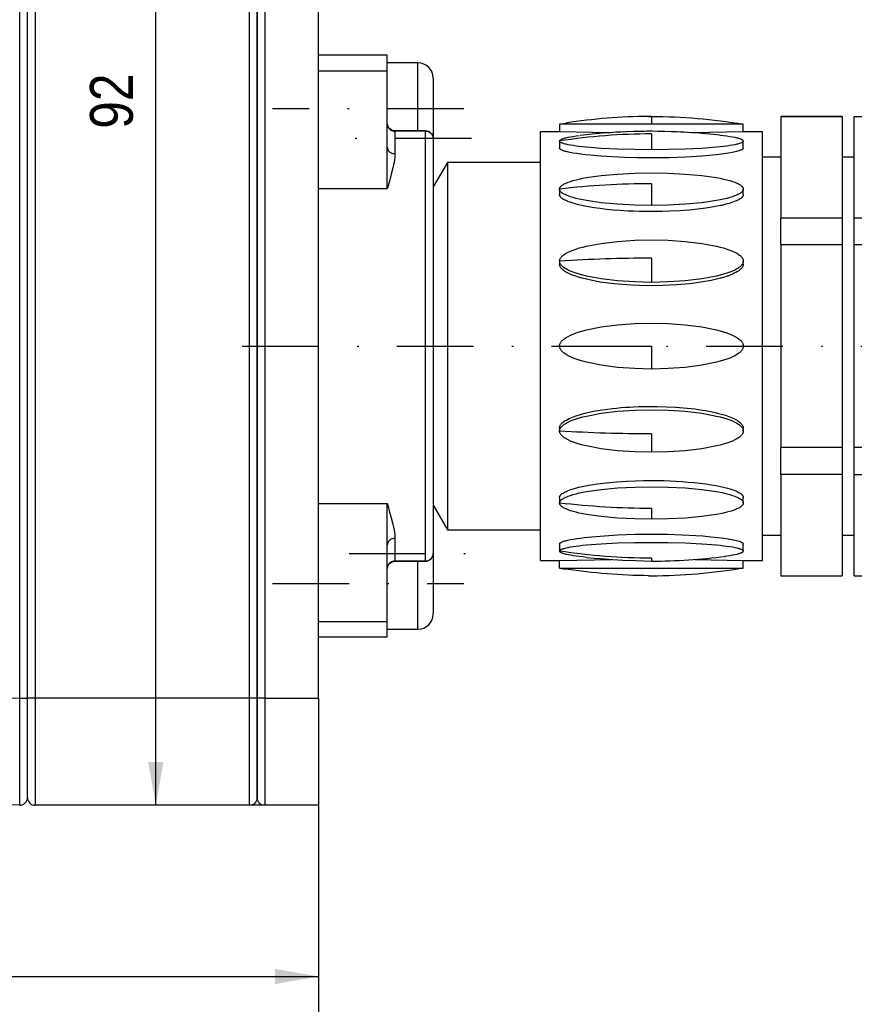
# Paper-space layout 'Blatt-1' of a CAD drawing. Header units: millimetres. Extents: x 0 to 594, y 0 to 420.
# Tile 7 of 19: x 235 to 289, y 247 to 311. Entities that reach past the tile are written whole.
import ezdxf
from ezdxf.enums import TextEntityAlignment as Align

# ---------------------------------------------------------------- set-up
doc = ezdxf.new("R2010")
doc.units = ezdxf.units.MM
doc.linetypes.add('DIVIDE', pattern=[10, 5, -2.5, 0, -2.5])
doc.layers.add('LAYER0', color=7, linetype='Continuous')
doc.styles.add('VERO0-osifont', font='osifont-2014-11-14.ttf')
doc.dimstyles.new('Vero Software', dxfattribs={"dimtxt": 2.8, "dimasz": 2.835641, "dimexe": 1.25, "dimexo": 3, "dimgap": 1.5, "dimtad": 1, "dimdsep": 46, "dimtxsty": 'VERO0-osifont', "dimblk1": 'ArrowheadClosed', "dimblk2": 'ArrowheadClosed', "dimsah": 1, "dimcen": 0, "dimclrt": 7, "dimaunit": 1, "dimadec": 3, "dimazin": 2, "dimtfac": 0.8, "dimtdec": 3, "dimtmove": 0, "dimatfit": 3, "dimfxl": 1, "dimtolj": 1, "dimarcsym": 0})

# ---------------------------------------------------------------- blocks, each defined once
blk = doc.blocks.new('ArrowheadClosed')
at = {"color": 0}
blk.add_solid([(0, 0), (-1, 0.176), (-1, -0.176)], dxfattribs=at)
blk = doc.blocks.new('*D20')
at = {"layer": 'LAYER0', "color": 56, "linetype": 'Continuous'}
for p, q in [((61.825, 328.739), (61.825, 371.498)), ((317.625, 298.139), (317.625, 371.498)), ((61.825, 368.498), (317.625, 368.498))]:
    blk.add_line(p, q, dxfattribs=at)
at = {"layer": 'LAYER0', "color": 56, "linetype": 'Continuous', "extrusion": (0, 0, -1), "xscale": 2.83564090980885, "yscale": 2.83564090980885, "zscale": 2.83564090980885}
blk.add_blockref('ArrowheadClosed', (-61.825, 368.498), dxfattribs=at)
at = {"layer": 'LAYER0', "color": 56, "linetype": 'Continuous', "xscale": 2.83564090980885, "yscale": 2.83564090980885, "zscale": 2.83564090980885}
blk.add_blockref('ArrowheadClosed', (317.625, 368.498), dxfattribs=at)
at = {"layer": 'LAYER0', "color": 7, "linetype": 'Continuous', "style": 'VERO0-osifont', "width": 0.97758}
blk.add_text('256', height=2.8, dxfattribs=at).set_placement((187.019, 369.998), (192.431, 369.998), align=Align.FIT)
blk = doc.blocks.new('*D21')
at = {"layer": 'LAYER0', "color": 56, "linetype": 'Continuous'}
for p, q in [((164.125, 268.787), (164.125, 245.958)), ((254.125, 260.139), (254.125, 245.958)), ((164.125, 248.958), (254.125, 248.958))]:
    blk.add_line(p, q, dxfattribs=at)
at = {"layer": 'LAYER0', "color": 56, "linetype": 'Continuous', "extrusion": (0, 0, -1), "xscale": 2.83564090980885, "yscale": 2.83564090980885, "zscale": 2.83564090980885}
blk.add_blockref('ArrowheadClosed', (-164.125, 248.958), dxfattribs=at)
at = {"layer": 'LAYER0', "color": 56, "linetype": 'Continuous', "xscale": 2.83564090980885, "yscale": 2.83564090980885, "zscale": 2.83564090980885}
blk.add_blockref('ArrowheadClosed', (254.125, 248.958), dxfattribs=at)
at = {"layer": 'LAYER0', "color": 230, "linetype": 'Continuous', "style": 'VERO0-osifont', "width": 0.979066}
blk.add_text('90', height=2.8, dxfattribs=at).set_placement((207.321, 250.458), (210.929, 250.458), align=Align.FIT)
blk = doc.blocks.new('*D22')
at = {"layer": 'LAYER0', "color": 56, "linetype": 'Continuous'}
for p, q in [((137.125, 300.239), (137.125, 235.468)), ((254.125, 260.139), (254.125, 235.468)), ((137.125, 238.468), (254.125, 238.468))]:
    blk.add_line(p, q, dxfattribs=at)
at = {"layer": 'LAYER0', "color": 56, "linetype": 'Continuous', "extrusion": (0, 0, -1), "xscale": 2.83564090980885, "yscale": 2.83564090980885, "zscale": 2.83564090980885}
blk.add_blockref('ArrowheadClosed', (-137.125, 238.468), dxfattribs=at)
at = {"layer": 'LAYER0', "color": 56, "linetype": 'Continuous', "xscale": 2.83564090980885, "yscale": 2.83564090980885, "zscale": 2.83564090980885}
blk.add_blockref('ArrowheadClosed', (254.125, 238.468), dxfattribs=at)
at = {"layer": 'LAYER0', "color": 230, "linetype": 'Continuous', "style": 'VERO0-osifont', "width": 0.979616}
blk.add_text('117', height=2.8, dxfattribs=at).set_placement((193.466, 239.968), (197.784, 239.968), align=Align.FIT)
blk = doc.blocks.new('*D23')
at = {"layer": 'LAYER0', "color": 56, "linetype": 'Continuous'}
for p, q in [((254.125, 352.139), (240.506, 352.139)), ((243.506, 260.139), (243.506, 352.139)), ((254.125, 260.139), (240.506, 260.139))]:
    blk.add_line(p, q, dxfattribs=at)
at = {"layer": 'LAYER0', "color": 56, "linetype": 'Continuous', "xscale": 2.83564090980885, "yscale": 2.83564090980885, "zscale": 2.83564090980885, "rotation": 90}
blk.add_blockref('ArrowheadClosed', (243.506, 352.139), dxfattribs=at)
at = {"layer": 'LAYER0', "color": 56, "linetype": 'Continuous', "extrusion": (0, 0, -1), "xscale": 2.83564090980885, "yscale": 2.83564090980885, "zscale": 2.83564090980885, "rotation": 270}
blk.add_blockref('ArrowheadClosed', (-243.506, 260.139), dxfattribs=at)
at = {"layer": 'LAYER0', "color": 230, "linetype": 'Continuous', "style": 'VERO0-osifont', "width": 0.980556}
blk.add_text('92', height=2.8, rotation=90, dxfattribs=at).set_placement((242.006, 304.335), (242.006, 307.944), align=Align.FIT)
blk = doc.blocks.new('View  2')
at = {"layer": 'LAYER0', "color": 136, "linetype": 'Continuous'}
for p, q in [((234.616, 267.147), (234.616, 345.132)), ((235.625, 345.139), (235.625, 267.139)), ((249.625, 267.139), (249.625, 345.139)), ((250.625, 345.139), (250.625, 267.139)), ((254.125, 308.123), (258.625, 308.123)), ((260.625, 304.196), (260.625, 308.639)), ((259.125, 304.196), (259.125, 304.18)), ((259.125, 304.18), (259.125, 302.702)), ((261.125, 304.18), (259.125, 304.18)), ((261.125, 304.18), (261.125, 304.196)), ((261.125, 276.099), (261.125, 304.18)), ((254.125, 300.43), (258.625, 300.43)), ((254.125, 279.849), (258.625, 279.849)), ((259.125, 277.576), (259.125, 276.099)), ((259.125, 276.099), (261.125, 276.099)), ((259.125, 276.099), (259.125, 276.083)), ((260.625, 271.639), (260.625, 276.083)), ((261.125, 276.083), (261.125, 276.099)), ((254.125, 272.155), (258.625, 272.155)), ((229.599, 267.235), (234.616, 267.147)), ((234.616, 267.147), (235.125, 267.147)), ((234.616, 260.148), (234.616, 267.147)), ((235.625, 267.139), (235.125, 267.139)), ((249.625, 267.139), (235.625, 267.139)), ((235.625, 267.139), (235.625, 260.139)), ((249.625, 260.139), (249.625, 267.139)), ((250.125, 267.139), (249.625, 267.139)), ((250.625, 267.139), (250.125, 267.139)), ((250.625, 267.139), (250.625, 260.139)), ((250.625, 267.139), (254.125, 267.139))]:
    blk.add_line(p, q, dxfattribs=at)
at = {"layer": 'LAYER0', "color": 4, "linetype": 'Continuous'}
for p, q in [((235.125, 267.139), (235.125, 345.139)), ((250.125, 345.139), (250.125, 267.139)), ((250.125, 267.139), (250.125, 345.139)), ((254.125, 267.139), (254.125, 345.139)), ((258.625, 309.139), (254.125, 309.139)), ((258.625, 308.123), (258.625, 309.139)), ((260.625, 308.639), (258.625, 308.639)), ((258.625, 303.135), (258.625, 308.123)), ((261.625, 307.639), (261.625, 305.639)), ((261.625, 305.639), (261.625, 303.696)), ((275.687, 305.139), (275.768, 305.139)), ((275.875, 305.131), (275.687, 305.139)), ((275.768, 305.139), (275.875, 305.139)), ((275.875, 305.131), (275.875, 304.639)), ((288.325, 305.139), (284.325, 305.139)), ((284.325, 305.139), (284.325, 298.525)), ((284.325, 305.139), (288.325, 305.139)), ((288.325, 305.139), (288.325, 298.525)), ((289.125, 305.139), (298.625, 305.139)), ((289.125, 298.525), (289.125, 305.139)), ((269.875, 304.639), (270.285, 304.706)), ((269.875, 304.639), (269.875, 304.139)), ((275.875, 304.639), (269.875, 304.639)), ((281.875, 304.639), (275.875, 304.639)), ((281.875, 304.139), (281.875, 304.639)), ((261.125, 304.196), (259.125, 304.196)), ((261.625, 303.696), (261.625, 276.583)), ((269.875, 304.139), (268.625, 304.139)), ((268.625, 276.139), (268.625, 304.139)), ((273.105, 304.076), (269.875, 304.139)), ((275.875, 303.998), (275.875, 302.962)), ((281.868, 304.139), (278.56, 304.075)), ((283.125, 304.139), (281.868, 304.139)), ((283.125, 276.139), (283.125, 304.139)), ((258.625, 300.43), (258.625, 303.135)), ((269.875, 303.536), (269.899, 303.587)), ((269.875, 303.536), (269.875, 303.074)), ((281.851, 303.587), (281.875, 303.536)), ((281.875, 303.074), (281.875, 303.536)), ((284.325, 302.489), (283.125, 302.489)), ((289.125, 302.489), (288.325, 302.489)), ((262.549, 302.139), (261.625, 300.539)), ((262.549, 302.139), (262.549, 278.139)), ((268.625, 302.139), (262.549, 302.139)), ((269.875, 300.392), (269.875, 300.039)), ((275.875, 300.746), (275.875, 299.332)), ((281.875, 300.039), (281.875, 300.392)), ((284.325, 296.753), (284.325, 298.525)), ((284.325, 298.525), (288.325, 298.525)), ((288.325, 298.525), (288.325, 296.753)), ((289.125, 296.753), (289.125, 298.525)), ((289.125, 298.525), (298.625, 298.525)), ((288.325, 296.753), (284.325, 296.753)), ((284.325, 296.753), (284.325, 283.525)), ((288.325, 296.753), (288.325, 283.525)), ((298.625, 296.753), (289.125, 296.753)), ((289.125, 283.525), (289.125, 296.753)), ((275.875, 295.88), (275.875, 294.302)), ((269.875, 295.688), (269.875, 295.497)), ((281.875, 295.497), (281.875, 295.688)), ((269.875, 290.139), (275.875, 290.139)), ((275.875, 290.139), (275.875, 288.639)), ((269.875, 284.782), (269.875, 284.59)), ((275.875, 284.399), (275.875, 283.205)), ((281.875, 284.59), (281.875, 284.782)), ((284.325, 283.525), (288.325, 283.525)), ((284.325, 281.754), (284.325, 283.525)), ((288.325, 283.525), (288.325, 281.754)), ((289.125, 283.525), (298.625, 283.525)), ((289.125, 281.754), (289.125, 283.525)), ((288.325, 281.754), (284.325, 281.754)), ((284.325, 281.754), (284.325, 275.14)), ((288.325, 281.754), (288.325, 275.14)), ((289.125, 281.754), (298.625, 281.754)), ((289.125, 275.14), (289.125, 281.754)), ((258.625, 277.143), (258.625, 279.849)), ((269.875, 280.24), (269.875, 279.886)), ((281.875, 279.886), (281.875, 280.24)), ((261.625, 279.739), (262.549, 278.139)), ((275.875, 279.533), (275.875, 278.826)), ((262.549, 278.139), (268.625, 278.139)), ((283.125, 277.789), (284.325, 277.789)), ((288.325, 277.789), (289.125, 277.789)), ((258.625, 272.155), (258.625, 277.143)), ((261.625, 276.583), (261.625, 274.639)), ((269.875, 277.205), (269.875, 276.743)), ((269.899, 276.692), (269.875, 276.743)), ((281.875, 276.743), (281.851, 276.692)), ((281.875, 276.743), (281.875, 277.205)), ((259.125, 276.083), (261.125, 276.083)), ((268.625, 276.139), (269.875, 276.139)), ((269.875, 276.139), (273.27, 276.205)), ((269.875, 275.639), (269.875, 276.139)), ((275.875, 276.281), (275.875, 276.092)), ((278.74, 276.202), (281.875, 276.139)), ((281.875, 276.139), (283.125, 276.139)), ((281.875, 275.639), (281.875, 276.139)), ((269.875, 275.639), (281.866, 275.639)), ((269.875, 275.639), (270.285, 275.573)), ((275.687, 275.14), (275.768, 275.142)), ((275.687, 275.14), (275.875, 275.139)), ((275.875, 275.139), (275.875, 275.148)), ((284.325, 275.14), (288.325, 275.14)), ((289.125, 275.14), (298.625, 275.14)), ((261.625, 274.639), (261.625, 272.639)), ((258.625, 271.139), (258.625, 272.155)), ((258.625, 271.639), (260.625, 271.639)), ((254.125, 271.139), (258.625, 271.139)), ((235.125, 260.639), (235.125, 267.139)), ((250.125, 267.139), (250.125, 260.639)), ((250.125, 260.639), (250.125, 267.139)), ((254.125, 267.139), (254.125, 260.139)), ((234.616, 260.148), (229.599, 260.236)), ((249.625, 260.139), (235.625, 260.139)), ((254.125, 260.139), (250.625, 260.139))]:
    blk.add_line(p, q, dxfattribs=at)
at = {"layer": 'LAYER0', "color": 100, "linetype": 'DIVIDE'}
for p, q in [((263.625, 305.639), (251.125, 305.639)), ((264.125, 303.696), (256.125, 303.696)), ((249.156, 290.139), (292.125, 290.139)), ((256.125, 276.583), (264.125, 276.583)), ((251.125, 274.639), (263.625, 274.639))]:
    blk.add_line(p, q, dxfattribs=at)
at = {"layer": 'LAYER0', "color": 136, "linetype": 'Continuous', "flags": 128}
for points in [[(258.625, 304.664), (258.633, 304.58), (258.655, 304.499), (258.692, 304.422), (258.742, 304.353), (258.804, 304.293), (258.875, 304.245), (258.954, 304.209), (259.038, 304.187), (259.125, 304.18)], [(261.125, 304.18), (261.212, 304.173), (261.296, 304.151), (261.375, 304.115), (261.446, 304.067), (261.508, 304.007), (261.558, 303.938), (261.595, 303.861), (261.617, 303.78), (261.625, 303.696)], [(258.625, 303.135), (258.633, 303.06), (258.655, 302.987), (258.692, 302.919), (258.742, 302.857), (258.804, 302.804), (258.875, 302.76), (258.954, 302.728), (259.038, 302.709), (259.125, 302.702)], [(259.125, 302.702), (259.109, 302.446), (259.069, 302.176), (258.985, 301.781), (258.879, 301.363), (258.758, 300.916), (258.629, 300.446), (258.625, 300.43)], [(258.625, 279.849), (258.629, 279.832), (258.756, 279.367), (258.876, 278.925), (258.984, 278.502), (259.069, 278.103), (259.109, 277.833), (259.125, 277.576)], [(259.125, 277.576), (259.038, 277.57), (258.954, 277.55), (258.875, 277.518), (258.804, 277.475), (258.742, 277.422), (258.692, 277.36), (258.655, 277.291), (258.633, 277.218), (258.625, 277.143)], [(261.125, 276.099), (261.212, 276.106), (261.296, 276.128), (261.375, 276.164), (261.446, 276.212), (261.508, 276.272), (261.558, 276.341), (261.595, 276.417), (261.617, 276.499), (261.625, 276.583)], [(259.125, 276.099), (259.038, 276.091), (258.954, 276.07), (258.875, 276.034), (258.804, 275.985), (258.742, 275.926), (258.692, 275.857), (258.655, 275.78), (258.633, 275.699), (258.625, 275.615)]]:
    blk.add_lwpolyline(points, dxfattribs=at)
at = {"layer": 'LAYER0', "color": 4, "linetype": 'Continuous', "flags": 128}
for points in [[(269.899, 303.587), (269.913, 303.6), (269.93, 303.614), (269.951, 303.627), (269.975, 303.64), (270.007, 303.655), (270.043, 303.671), (270.084, 303.686), (270.13, 303.701), (270.181, 303.716), (270.236, 303.732), (270.296, 303.747), (270.431, 303.777), (270.586, 303.807), (270.759, 303.836), (270.951, 303.864), (271.162, 303.891)], [(280.333, 303.92), (279.69, 303.983), (279.181, 304.028), (278.787, 304.059), (278.492, 304.079), (278.223, 304.096), (277.992, 304.109), (277.776, 304.12), (277.541, 304.131), (277.193, 304.144), (276.73, 304.157), (276.271, 304.165), (275.927, 304.167), (275.699, 304.167), (275.572, 304.167), (275.416, 304.166), (275.13, 304.162), (274.713, 304.153), (274.234, 304.137), (273.878, 304.121), (273.548, 304.104), (273.153, 304.079), (272.649, 304.041), (272.015, 303.984), (271.23, 303.898)], [(280.333, 303.92), (280.361, 303.917), (280.588, 303.891), (280.799, 303.864), (280.991, 303.836), (281.164, 303.807), (281.319, 303.777), (281.454, 303.747), (281.514, 303.732), (281.569, 303.716), (281.62, 303.701), (281.666, 303.686), (281.707, 303.671), (281.743, 303.655), (281.775, 303.64), (281.799, 303.627), (281.819, 303.614), (281.837, 303.6), (281.851, 303.587)], [(275.875, 302.962), (274.783, 302.971), (273.666, 303.002), (272.592, 303.055), (271.632, 303.13), (271.389, 303.154), (271.162, 303.18), (270.951, 303.208), (270.759, 303.236), (270.586, 303.265), (270.431, 303.294), (270.296, 303.324), (270.236, 303.339), (270.181, 303.355), (270.13, 303.37), (270.084, 303.385), (270.043, 303.401), (270.007, 303.416), (269.975, 303.431), (269.951, 303.444), (269.93, 303.458), (269.913, 303.471), (269.899, 303.484), (269.89, 303.494), (269.884, 303.505), (269.879, 303.515), (269.876, 303.525), (269.875, 303.536)], [(281.868, 303.074), (281.868, 303.061), (281.866, 303.049), (281.861, 303.037), (281.853, 303.025), (281.843, 303.013), (281.83, 303.001), (281.814, 302.988), (281.796, 302.976), (281.775, 302.964), (281.751, 302.952), (281.725, 302.94), (281.696, 302.927), (281.641, 302.907), (281.578, 302.886), (281.507, 302.865), (281.428, 302.844), (281.342, 302.823), (281.247, 302.803), (281.145, 302.782), (280.898, 302.737), (280.754, 302.714), (280.602, 302.692), (280.443, 302.67), (280.278, 302.649), (280.105, 302.629), (279.175, 302.541), (278.154, 302.477), (277.042, 302.438), (275.838, 302.425), (274.953, 302.433), (274.113, 302.455), (273.318, 302.492), (272.57, 302.542), (271.867, 302.605), (271.549, 302.64), (271.258, 302.675), (270.996, 302.712), (270.76, 302.749), (270.553, 302.787), (270.373, 302.826), (270.304, 302.843), (270.241, 302.86), (270.182, 302.878), (270.129, 302.895), (270.081, 302.912), (270.038, 302.93), (269.999, 302.948), (269.976, 302.96), (269.955, 302.972), (269.936, 302.985), (269.92, 302.998), (269.906, 303.01), (269.895, 303.023), (269.886, 303.035), (269.88, 303.048), (269.876, 303.061), (269.875, 303.074)], [(281.875, 303.536), (281.874, 303.525), (281.871, 303.515), (281.866, 303.505), (281.86, 303.494), (281.851, 303.484), (281.837, 303.471), (281.819, 303.458), (281.799, 303.444), (281.775, 303.431), (281.743, 303.416), (281.707, 303.401), (281.666, 303.385), (281.62, 303.37), (281.569, 303.355), (281.514, 303.339), (281.454, 303.324), (281.319, 303.294), (281.164, 303.265), (280.991, 303.236), (280.799, 303.208), (280.588, 303.18), (280.361, 303.154), (280.118, 303.13), (279.158, 303.055), (278.084, 303.002), (276.967, 302.971), (275.875, 302.962)], [(269.875, 300.392), (269.876, 300.411), (269.879, 300.43), (269.884, 300.449), (269.89, 300.468), (269.899, 300.488), (269.913, 300.512), (269.93, 300.536), (269.951, 300.561), (269.975, 300.585), (270.007, 300.614), (270.043, 300.642), (270.084, 300.67), (270.13, 300.698), (270.181, 300.727), (270.236, 300.755), (270.296, 300.783), (270.431, 300.838), (270.586, 300.893), (270.759, 300.947), (270.951, 300.999), (271.162, 301.049), (271.389, 301.097), (271.632, 301.142), (272.592, 301.28), (273.666, 301.379), (274.783, 301.435), (275.875, 301.453), (276.967, 301.435), (278.084, 301.379), (279.158, 301.28), (280.118, 301.142), (280.361, 301.097), (280.588, 301.049), (280.799, 300.999), (280.991, 300.947), (281.164, 300.893), (281.319, 300.838), (281.454, 300.783), (281.514, 300.755), (281.569, 300.727), (281.62, 300.698), (281.666, 300.67), (281.707, 300.642), (281.743, 300.614), (281.775, 300.585), (281.799, 300.561), (281.819, 300.536), (281.837, 300.512), (281.851, 300.488), (281.86, 300.468), (281.866, 300.449), (281.871, 300.43), (281.874, 300.411), (281.875, 300.392)], [(275.875, 299.332), (274.783, 299.349), (273.666, 299.406), (272.592, 299.505), (271.632, 299.642), (271.389, 299.688), (271.162, 299.736), (270.951, 299.786), (270.759, 299.838), (270.586, 299.892), (270.431, 299.946), (270.296, 300.002), (270.236, 300.03), (270.181, 300.058), (270.13, 300.086), (270.084, 300.115), (270.043, 300.143), (270.007, 300.171), (269.975, 300.199), (269.951, 300.224), (269.93, 300.248), (269.913, 300.273), (269.899, 300.297), (269.89, 300.316), (269.884, 300.336), (269.879, 300.355), (269.876, 300.374), (269.875, 300.392)], [(281.875, 300.392), (281.874, 300.374), (281.871, 300.355), (281.866, 300.336), (281.86, 300.316), (281.851, 300.297), (281.837, 300.273), (281.819, 300.248), (281.799, 300.224), (281.775, 300.199), (281.743, 300.171), (281.707, 300.143), (281.666, 300.115), (281.62, 300.086), (281.569, 300.058), (281.514, 300.03), (281.454, 300.002), (281.319, 299.946), (281.164, 299.892), (280.991, 299.838), (280.799, 299.786), (280.588, 299.736), (280.361, 299.688), (280.118, 299.642), (279.158, 299.505), (278.084, 299.406), (276.967, 299.349), (275.875, 299.332)], [(281.875, 300.039), (281.874, 300.02), (281.871, 300.001), (281.867, 299.982), (281.861, 299.963), (281.852, 299.945), (281.843, 299.926), (281.831, 299.908), (281.817, 299.889), (281.784, 299.853), (281.748, 299.819), (281.707, 299.788), (281.662, 299.756), (281.595, 299.715), (281.52, 299.674), (281.436, 299.634), (281.344, 299.594), (281.244, 299.555), (281.136, 299.517), (280.943, 299.456), (280.739, 299.399), (280.549, 299.351), (280.463, 299.331), (280.425, 299.323), (280.408, 299.319), (280.4, 299.318), (280.397, 299.317), (280.395, 299.316), (280.395, 299.316), (280.394, 299.316), (280.394, 299.316), (279.932, 299.226), (279.434, 299.146), (278.9, 299.079), (278.33, 299.022), (277.725, 298.978), (277.084, 298.946), (276.604, 298.931), (276.222, 298.924), (275.84, 298.921), (275.46, 298.924), (275.08, 298.932), (274.701, 298.944), (274.324, 298.961), (273.842, 298.991), (273.382, 299.026), (272.943, 299.069), (272.527, 299.118), (272.132, 299.174), (271.759, 299.237), (271.408, 299.305), (271.224, 299.346), (271.052, 299.388), (270.89, 299.431), (270.559, 299.535), (270.464, 299.569), (270.377, 299.604), (270.297, 299.639), (270.224, 299.674), (270.157, 299.709), (270.098, 299.745), (270.046, 299.781), (270.013, 299.806), (269.984, 299.832), (269.959, 299.857), (269.936, 299.883), (269.918, 299.909), (269.905, 299.93), (269.894, 299.952), (269.886, 299.973), (269.88, 299.995), (269.876, 300.017), (269.875, 300.039)], [(269.875, 295.688), (269.876, 295.713), (269.879, 295.738), (269.884, 295.763), (269.89, 295.788), (269.899, 295.813), (269.913, 295.844), (269.93, 295.876), (269.951, 295.908), (269.975, 295.94), (270.007, 295.977), (270.043, 296.014), (270.084, 296.051), (270.13, 296.088), (270.181, 296.125), (270.236, 296.162), (270.296, 296.198), (270.431, 296.271), (270.586, 296.343), (270.759, 296.412), (270.951, 296.48), (271.162, 296.546), (271.389, 296.609), (271.632, 296.668), (272.592, 296.848), (273.666, 296.977), (274.783, 297.051), (275.875, 297.074), (276.967, 297.051), (278.084, 296.977), (279.158, 296.848), (280.118, 296.668), (280.361, 296.609), (280.588, 296.546), (280.799, 296.48), (280.991, 296.412), (281.164, 296.343), (281.319, 296.271), (281.454, 296.198), (281.514, 296.162), (281.569, 296.125), (281.62, 296.088), (281.666, 296.051), (281.707, 296.014), (281.743, 295.977), (281.775, 295.94), (281.799, 295.908), (281.819, 295.876), (281.837, 295.844), (281.851, 295.813), (281.86, 295.788), (281.866, 295.763), (281.871, 295.738), (281.874, 295.713), (281.875, 295.688)], [(275.875, 294.302), (274.783, 294.326), (273.666, 294.4), (272.592, 294.528), (271.632, 294.708), (271.389, 294.768), (271.162, 294.831), (270.951, 294.896), (270.759, 294.964), (270.586, 295.034), (270.431, 295.106), (270.296, 295.178), (270.236, 295.215), (270.181, 295.252), (270.13, 295.288), (270.084, 295.325), (270.043, 295.362), (270.007, 295.399), (269.975, 295.436), (269.951, 295.468), (269.93, 295.5), (269.913, 295.532), (269.899, 295.564), (269.89, 295.589), (269.884, 295.614), (269.879, 295.639), (269.876, 295.664), (269.875, 295.688)], [(281.875, 295.497), (281.874, 295.473), (281.872, 295.45), (281.867, 295.426), (281.861, 295.403), (281.851, 295.372), (281.837, 295.34), (281.82, 295.309), (281.801, 295.278), (281.778, 295.247), (281.752, 295.216), (281.723, 295.186), (281.691, 295.155), (281.656, 295.124), (281.576, 295.063), (281.486, 295.003), (281.391, 294.947), (281.287, 294.892), (281.175, 294.84), (281.055, 294.788), (280.859, 294.714), (280.833, 294.705), (280.83, 294.704), (280.829, 294.704), (280.829, 294.704), (280.829, 294.704), (280.59, 294.627), (280.478, 294.594), (280.428, 294.581), (280.406, 294.575), (280.396, 294.572), (280.392, 294.571), (280.39, 294.57), (280.389, 294.57), (280.388, 294.57), (280.388, 294.57), (280.388, 294.57), (279.776, 294.427), (279.111, 294.308), (278.391, 294.213), (277.503, 294.134), (276.594, 294.09), (275.665, 294.081), (274.521, 294.115), (273.47, 294.196), (272.51, 294.324), (271.641, 294.499), (271.359, 294.571), (271.102, 294.645), (270.869, 294.721), (270.66, 294.799), (270.476, 294.88), (270.317, 294.962), (270.256, 294.998), (270.199, 295.034), (270.148, 295.07), (270.1, 295.107), (270.057, 295.145), (270.019, 295.182), (269.985, 295.221), (269.959, 295.254), (269.937, 295.288), (269.918, 295.322), (269.903, 295.357), (269.893, 295.384), (269.885, 295.412), (269.879, 295.44), (269.876, 295.469), (269.875, 295.497)], [(281.875, 295.688), (281.874, 295.664), (281.871, 295.639), (281.866, 295.614), (281.86, 295.589), (281.851, 295.564), (281.837, 295.532), (281.819, 295.5), (281.799, 295.468), (281.775, 295.436), (281.743, 295.399), (281.707, 295.362), (281.666, 295.325), (281.62, 295.288), (281.569, 295.252), (281.514, 295.215), (281.454, 295.178), (281.319, 295.106), (281.164, 295.034), (280.991, 294.964), (280.799, 294.896), (280.588, 294.831), (280.361, 294.768), (280.118, 294.708), (279.158, 294.528), (278.084, 294.4), (276.967, 294.326), (275.875, 294.302)], [(269.875, 290.139), (269.876, 290.166), (269.879, 290.193), (269.884, 290.22), (269.89, 290.247), (269.899, 290.274), (269.913, 290.308), (269.93, 290.343), (269.951, 290.378), (269.975, 290.412), (270.007, 290.452), (270.043, 290.492), (270.084, 290.532), (270.13, 290.572), (270.181, 290.612), (270.236, 290.652), (270.296, 290.692), (270.431, 290.77), (270.586, 290.847), (270.759, 290.923), (270.951, 290.997), (271.162, 291.068), (271.389, 291.135), (271.632, 291.2), (272.592, 291.395), (273.666, 291.534), (274.783, 291.614), (275.875, 291.639), (276.967, 291.614), (278.084, 291.534), (279.158, 291.395), (280.118, 291.2), (280.361, 291.135), (280.588, 291.068), (280.799, 290.997), (280.991, 290.923), (281.164, 290.847), (281.319, 290.77), (281.454, 290.692), (281.514, 290.652), (281.569, 290.612), (281.62, 290.572), (281.666, 290.532), (281.707, 290.492), (281.743, 290.452), (281.775, 290.412), (281.799, 290.378), (281.819, 290.343), (281.837, 290.308), (281.851, 290.274), (281.86, 290.247), (281.866, 290.22), (281.871, 290.193), (281.874, 290.166), (281.875, 290.139)], [(275.875, 288.639), (274.783, 288.664), (273.666, 288.745), (272.592, 288.884), (271.632, 289.079), (271.389, 289.143), (271.162, 289.211), (270.951, 289.282), (270.759, 289.356), (270.586, 289.431), (270.431, 289.509), (270.296, 289.587), (270.236, 289.627), (270.181, 289.667), (270.13, 289.707), (270.084, 289.747), (270.043, 289.787), (270.007, 289.827), (269.975, 289.866), (269.951, 289.901), (269.93, 289.936), (269.913, 289.97), (269.899, 290.005), (269.89, 290.032), (269.884, 290.059), (269.879, 290.086), (269.876, 290.113), (269.875, 290.139)], [(281.875, 290.139), (281.874, 290.113), (281.871, 290.086), (281.866, 290.059), (281.86, 290.032), (281.851, 290.005), (281.837, 289.97), (281.819, 289.936), (281.799, 289.901), (281.775, 289.866), (281.743, 289.827), (281.707, 289.787), (281.666, 289.747), (281.62, 289.707), (281.569, 289.667), (281.514, 289.627), (281.454, 289.587), (281.319, 289.509), (281.164, 289.431), (280.991, 289.356), (280.799, 289.282), (280.588, 289.211), (280.361, 289.143), (280.118, 289.079), (279.158, 288.884), (278.084, 288.745), (276.967, 288.664), (275.875, 288.639)], [(269.875, 284.782), (269.876, 284.809), (269.879, 284.836), (269.885, 284.863), (269.893, 284.89), (269.903, 284.917), (269.918, 284.95), (269.937, 284.984), (269.96, 285.017), (269.986, 285.05), (270.026, 285.093), (270.073, 285.137), (270.125, 285.18), (270.184, 285.223), (270.248, 285.266), (270.319, 285.309), (270.51, 285.407), (270.72, 285.498), (270.961, 285.585), (271.232, 285.669), (271.533, 285.751), (272.089, 285.876), (272.688, 285.98), (273.333, 286.065), (273.598, 286.093), (273.87, 286.117), (274.149, 286.139), (274.434, 286.157), (274.727, 286.172), (275.026, 286.184), (276.27, 286.197), (277.454, 286.151), (277.711, 286.132), (277.966, 286.111), (278.217, 286.086), (278.465, 286.059), (278.71, 286.028), (278.953, 285.995), (279.192, 285.958), (279.41, 285.922), (279.625, 285.882), (279.837, 285.838), (280.047, 285.792), (280.254, 285.742), (280.458, 285.689), (280.708, 285.616), (280.94, 285.536), (281.152, 285.45), (281.345, 285.357), (281.428, 285.311), (281.504, 285.265), (281.573, 285.218), (281.635, 285.172), (281.69, 285.124), (281.737, 285.077), (281.762, 285.048), (281.785, 285.019), (281.805, 284.99), (281.822, 284.96), (281.837, 284.931), (281.85, 284.901), (281.859, 284.872), (281.866, 284.842), (281.871, 284.812), (281.873, 284.782)], [(269.875, 284.59), (269.876, 284.615), (269.879, 284.64), (269.884, 284.665), (269.89, 284.69), (269.899, 284.715), (269.913, 284.747), (269.93, 284.779), (269.951, 284.811), (269.975, 284.843), (270.007, 284.879), (270.043, 284.916), (270.084, 284.953), (270.13, 284.99), (270.181, 285.027), (270.236, 285.064), (270.296, 285.101), (270.431, 285.173), (270.586, 285.245), (270.759, 285.315), (270.951, 285.382), (271.162, 285.448), (271.389, 285.511), (271.632, 285.57), (272.592, 285.75), (273.666, 285.879), (274.783, 285.953), (275.875, 285.976), (276.967, 285.953), (278.084, 285.879), (279.158, 285.75), (280.118, 285.57), (280.361, 285.511), (280.588, 285.448), (280.799, 285.382), (280.991, 285.315), (281.164, 285.245), (281.319, 285.173), (281.454, 285.101), (281.514, 285.064), (281.569, 285.027), (281.62, 284.99), (281.666, 284.953), (281.707, 284.916), (281.743, 284.879), (281.775, 284.843), (281.799, 284.811), (281.819, 284.779), (281.837, 284.747), (281.851, 284.715), (281.86, 284.69), (281.866, 284.665), (281.871, 284.64), (281.874, 284.615), (281.875, 284.59)], [(275.875, 283.205), (274.783, 283.228), (273.666, 283.302), (272.592, 283.431), (271.632, 283.611), (271.389, 283.67), (271.162, 283.733), (270.951, 283.798), (270.759, 283.866), (270.586, 283.936), (270.431, 284.008), (270.296, 284.08), (270.236, 284.117), (270.181, 284.154), (270.13, 284.191), (270.084, 284.228), (270.043, 284.265), (270.007, 284.301), (269.975, 284.338), (269.951, 284.37), (269.93, 284.402), (269.913, 284.434), (269.899, 284.466), (269.89, 284.491), (269.884, 284.516), (269.879, 284.541), (269.876, 284.566), (269.875, 284.59)], [(281.875, 284.59), (281.874, 284.566), (281.871, 284.541), (281.866, 284.516), (281.86, 284.491), (281.851, 284.466), (281.837, 284.434), (281.819, 284.402), (281.799, 284.37), (281.775, 284.338), (281.743, 284.301), (281.707, 284.265), (281.666, 284.228), (281.62, 284.191), (281.569, 284.154), (281.514, 284.117), (281.454, 284.08), (281.319, 284.008), (281.164, 283.936), (280.991, 283.866), (280.799, 283.798), (280.588, 283.733), (280.361, 283.67), (280.118, 283.611), (279.158, 283.431), (278.084, 283.302), (276.967, 283.228), (275.875, 283.205)], [(269.875, 280.24), (269.876, 280.262), (269.88, 280.285), (269.887, 280.308), (269.896, 280.33), (269.908, 280.352), (269.922, 280.375), (269.94, 280.397), (269.959, 280.419), (269.982, 280.442), (270.007, 280.464), (270.055, 280.501), (270.11, 280.538), (270.172, 280.574), (270.242, 280.611), (270.319, 280.647), (270.403, 280.684), (270.614, 280.762), (270.859, 280.838), (271.138, 280.911), (271.45, 280.98), (271.797, 281.047), (272.352, 281.136), (272.95, 281.211), (273.59, 281.27), (274.272, 281.315), (274.835, 281.34), (275.365, 281.354), (275.888, 281.359), (276.296, 281.356), (276.7, 281.348), (277.101, 281.334), (277.498, 281.315), (277.892, 281.29), (278.282, 281.259), (278.669, 281.223), (279.057, 281.18), (279.424, 281.133), (279.769, 281.081), (280.093, 281.024), (280.395, 280.963), (280.676, 280.897), (280.841, 280.853), (280.994, 280.809), (281.135, 280.765), (281.263, 280.719), (281.379, 280.674), (281.483, 280.628), (281.575, 280.581), (281.623, 280.553), (281.667, 280.526), (281.706, 280.498), (281.742, 280.47), (281.773, 280.442), (281.8, 280.413), (281.818, 280.392), (281.833, 280.37), (281.846, 280.349), (281.856, 280.327), (281.864, 280.306), (281.87, 280.284), (281.874, 280.262), (281.875, 280.24)], [(269.875, 279.886), (269.876, 279.905), (269.879, 279.924), (269.884, 279.943), (269.89, 279.962), (269.899, 279.982), (269.913, 280.006), (269.93, 280.03), (269.951, 280.055), (269.975, 280.079), (270.007, 280.107), (270.043, 280.136), (270.084, 280.164), (270.13, 280.192), (270.181, 280.221), (270.236, 280.249), (270.296, 280.277), (270.431, 280.332), (270.586, 280.387), (270.759, 280.441), (270.951, 280.492), (271.162, 280.543), (271.389, 280.591), (271.632, 280.636), (272.592, 280.774), (273.666, 280.873), (274.783, 280.929), (275.875, 280.947), (276.967, 280.929), (278.084, 280.873), (279.158, 280.774), (280.118, 280.636), (280.361, 280.591), (280.588, 280.543), (280.799, 280.492), (280.991, 280.441), (281.164, 280.387), (281.319, 280.332), (281.454, 280.277), (281.514, 280.249), (281.569, 280.221), (281.62, 280.192), (281.666, 280.164), (281.707, 280.136), (281.743, 280.107), (281.775, 280.079), (281.799, 280.055), (281.819, 280.03), (281.837, 280.006), (281.851, 279.982), (281.86, 279.962), (281.866, 279.943), (281.871, 279.924), (281.874, 279.905), (281.875, 279.886)], [(275.875, 278.826), (274.783, 278.843), (273.666, 278.9), (272.592, 278.999), (271.632, 279.136), (271.389, 279.182), (271.162, 279.23), (270.951, 279.28), (270.759, 279.332), (270.586, 279.386), (270.431, 279.44), (270.296, 279.496), (270.236, 279.524), (270.181, 279.552), (270.13, 279.58), (270.084, 279.609), (270.043, 279.637), (270.007, 279.665), (269.975, 279.693), (269.951, 279.718), (269.93, 279.742), (269.913, 279.767), (269.899, 279.791), (269.89, 279.81), (269.884, 279.829), (269.879, 279.849), (269.876, 279.867), (269.875, 279.886)], [(281.875, 279.886), (281.874, 279.867), (281.871, 279.849), (281.866, 279.829), (281.86, 279.81), (281.851, 279.791), (281.837, 279.767), (281.819, 279.742), (281.799, 279.718), (281.775, 279.693), (281.743, 279.665), (281.707, 279.637), (281.666, 279.609), (281.62, 279.58), (281.569, 279.552), (281.514, 279.524), (281.454, 279.496), (281.319, 279.44), (281.164, 279.386), (280.991, 279.332), (280.799, 279.28), (280.588, 279.23), (280.361, 279.182), (280.118, 279.136), (279.158, 278.999), (278.084, 278.9), (276.967, 278.843), (275.875, 278.826)], [(269.875, 277.205), (269.876, 277.216), (269.879, 277.227), (269.884, 277.239), (269.891, 277.25), (269.9, 277.261), (269.914, 277.275), (269.932, 277.289), (269.952, 277.302), (269.976, 277.316), (270.012, 277.334), (270.055, 277.353), (270.102, 277.371), (270.156, 277.389), (270.214, 277.407), (270.279, 277.425), (270.425, 277.46), (270.593, 277.495), (270.784, 277.53), (270.997, 277.564), (271.233, 277.597), (271.491, 277.63), (272.239, 277.708), (273.098, 277.772), (273.654, 277.802), (274.226, 277.826), (274.815, 277.842), (275.42, 277.851), (275.932, 277.854), (276.434, 277.851), (276.926, 277.843), (277.406, 277.83), (277.877, 277.813), (278.336, 277.791), (278.785, 277.764), (279.224, 277.733), (279.747, 277.687), (280.218, 277.637), (280.637, 277.582), (281.004, 277.523), (281.126, 277.5), (281.239, 277.477), (281.342, 277.455), (281.437, 277.432), (281.522, 277.409), (281.597, 277.386), (281.664, 277.364), (281.698, 277.35), (281.73, 277.337), (281.758, 277.324), (281.783, 277.31), (281.805, 277.297), (281.824, 277.284), (281.836, 277.274), (281.846, 277.264), (281.855, 277.254), (281.862, 277.244), (281.867, 277.235), (281.87, 277.225), (281.871, 277.215), (281.871, 277.205)], [(269.875, 276.743), (269.876, 276.753), (269.879, 276.764), (269.884, 276.774), (269.89, 276.784), (269.899, 276.795), (269.913, 276.808), (269.93, 276.821), (269.951, 276.834), (269.975, 276.848), (270.007, 276.863), (270.043, 276.878), (270.084, 276.893), (270.13, 276.909), (270.181, 276.924), (270.236, 276.939), (270.296, 276.954), (270.431, 276.984), (270.586, 277.014), (270.759, 277.043), (270.951, 277.071), (271.162, 277.098), (271.389, 277.124), (271.632, 277.149), (272.592, 277.224), (273.666, 277.277), (274.783, 277.308), (275.875, 277.317), (276.967, 277.308), (278.084, 277.277), (279.158, 277.224), (280.118, 277.149), (280.361, 277.124), (280.588, 277.098), (280.799, 277.071), (280.991, 277.043), (281.164, 277.014), (281.319, 276.984), (281.454, 276.954), (281.514, 276.939), (281.569, 276.924), (281.62, 276.909), (281.666, 276.893), (281.707, 276.878), (281.743, 276.863), (281.775, 276.848), (281.799, 276.834), (281.819, 276.821), (281.837, 276.808), (281.851, 276.795), (281.86, 276.784), (281.866, 276.774), (281.871, 276.764), (281.874, 276.753), (281.875, 276.743)], [(271.629, 276.338), (271.389, 276.362), (271.162, 276.388), (270.951, 276.415), (270.759, 276.443), (270.586, 276.472), (270.431, 276.502), (270.296, 276.532), (270.236, 276.547), (270.181, 276.562), (270.13, 276.578), (270.084, 276.593), (270.043, 276.608), (270.007, 276.623), (269.975, 276.639), (269.951, 276.652), (269.93, 276.665), (269.913, 276.678), (269.899, 276.692)], [(281.851, 276.692), (281.837, 276.678), (281.819, 276.665), (281.799, 276.652), (281.775, 276.639), (281.743, 276.623), (281.707, 276.608), (281.666, 276.593), (281.62, 276.578), (281.569, 276.562), (281.514, 276.547), (281.454, 276.532), (281.319, 276.502), (281.164, 276.472), (280.991, 276.443), (280.799, 276.415), (280.647, 276.395)], [(271.624, 276.338), (272.142, 276.292), (272.534, 276.259), (272.862, 276.234), (273.347, 276.199), (274.013, 276.16), (274.856, 276.121), (275.875, 276.092)]]:
    blk.add_lwpolyline(points, dxfattribs=at)
at = {"layer": 'LAYER0', "color": 4, "linetype": 'Continuous'}
for centre, radius, start, end in [((260.625, 307.639), 1, 0, 90), ((275.877, 268.868), 36.272, 90.2993, 98.86846), ((261.125, 303.696), 0.5, 0, 90), ((275.871, 264.825), 39.172, 89.99458, 98.80516), ((275.859, 249.827), 50.919, 89.98249, 96.74958), ((275.848, 202.278), 93.601, 89.98322, 93.65849), ((261.125, 276.583), 0.5, 270, 0), ((275.855, 314.352), 38.26, 270.02976, 277.27728), ((275.757, 311.846), 36.71, 270.18418, 279.58095), ((260.625, 272.639), 1, 270, 0), ((234.625, 260.648), 0.5, 269, 0), ((235.625, 260.639), 0.5, 180, 270)]:
    blk.add_arc(centre, radius, start, end, dxfattribs=at)
at = {"layer": 'LAYER0', "color": 4, "linetype": 'Continuous', "extrusion": (0, 0, -1)}
for centre, radius, start, end in [((-275.712, 268.052), 37.094, 90.25203, 99.55186), ((-259.125, 304.696), 0.5, 270, 0), ((-275.848, 378), 93.601, 269.98322, 273.65849), ((-275.859, 330.452), 50.919, 269.98249, 276.74958), ((-275.871, 315.454), 39.172, 269.99458, 278.80516), ((-259.125, 275.583), 0.5, 0, 90), ((-275.877, 311.411), 36.272, 270.2993, 278.86846), ((-249.625, 260.639), 0.5, 180, 270), ((-250.625, 260.639), 0.5, 270, 0)]:
    blk.add_arc(centre, radius, start, end, dxfattribs=at)

psp = doc.layouts.new('Blatt-1')

# ---------------------------------------------------------------- block references
at = {"layer": 'LAYER0', "color": 4, "linetype": 'Continuous'}
psp.add_blockref('View  2', (0, 0), dxfattribs=at)

# ---------------------------------------------------------------- dimensions: what is measured, and where the dimension line sits
at = {"layer": 'LAYER0', "color": 56, "linetype": 'Continuous'}
for base, p1, p2, override, picture, middle in [((193.055, 368.498), (61.825, 328.739), (317.625, 298.139), {"dimasz": 2.835641, "dimdec": 0, "dimdsep": 46, "dimtxsty": 'VERO0-osifont'}, '*D20', (193.931, 369.998)), ((230.019, 238.468), (137.125, 300.239), (254.125, 260.139), {"dimasz": 2.835641, "dimdsep": 46, "dimtxsty": 'VERO0-osifont', "dimclrt": 230}, '*D22', (199.284, 239.968)), ((223.463, 248.958), (164.125, 268.787), (254.125, 260.139), {"dimasz": 2.835641, "dimdsep": 46, "dimtxsty": 'VERO0-osifont', "dimclrt": 230}, '*D21', (212.429, 250.458))]:
    dim = psp.add_linear_dim(base=base, p1=p1, p2=p2, dimstyle='Vero Software', override=override, dxfattribs=at)
    dim.commit()
    dim.dimension.update_dxf_attribs({"geometry": picture, "text_midpoint": middle})
dim = psp.add_linear_dim(base=(243.506, 310.023), p1=(254.125, 352.139), p2=(254.125, 260.139), angle=90, dimstyle='Vero Software', override={"dimasz": 2.835641, "dimdsep": 46, "dimtxsty": 'VERO0-osifont', "dimclrt": 230}, dxfattribs=at)
dim.commit()
dim.dimension.update_dxf_attribs({"geometry": '*D23', "text_midpoint": (242.006, 309.444)})

doc.saveas('drawing.dxf')
